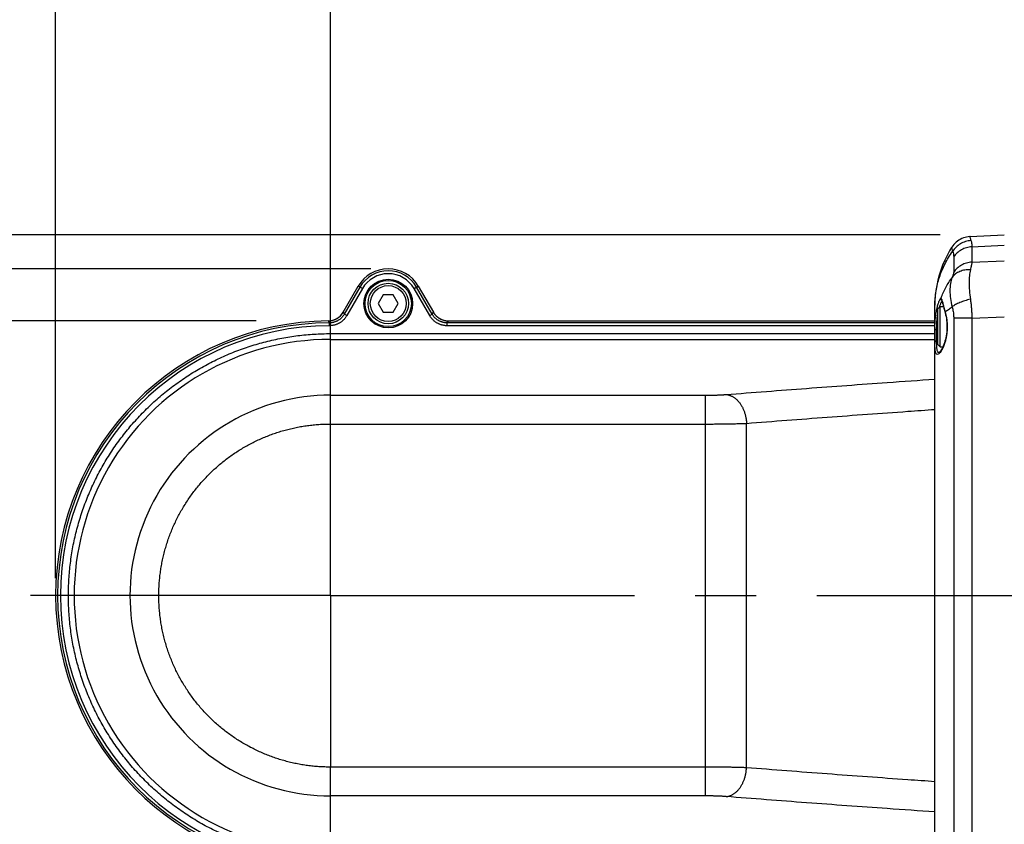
# Model space of a CAD drawing. Extents: x 0 to 2548, y 0 to 1800.
# Tile 24 of 41: x 676 to 846, y 1440 to 1580. Entities that reach past the tile are written whole.
import ezdxf

# ---------------------------------------------------------------- set-up
doc = ezdxf.new("R2010")
doc.units = 0
doc.header["$LTSCALE"] = 140.166667
doc.linetypes.add('CENTER', pattern=[0.6, 0.375, -0.075, 0.075, -0.075])
doc.layers.get('0').update_dxf_attribs({"linetype": 'CONTINUOUS'})
doc.layers.add('95_ALL_DIM', color=7, linetype='CONTINUOUS')
doc.layers.add('DEFAULT_1', color=7, linetype='CENTER')
doc.styles.get("Standard").update_dxf_attribs({"font": 'txt', "width": 0.8})
doc.dimstyles.new('DIMSTYLE_2', dxfattribs={"dimtxt": 12.121212, "dimasz": 4.545455, "dimexe": 0.18, "dimexo": 0.0625, "dimgap": 0.09, "dimtad": 1, "dimdec": 3, "dimtxsty": 'STANDARD', "dimblk": 'OPEN', "dimblk1": 'OPEN', "dimblk2": 'OPEN', "dimcen": 0.09, "dimazin": 3, "dimtp": 0.3, "dimtm": 0.3, "dimtfac": 1, "dimtdec": 3, "dimtofl": 0, "dimtmove": 0, "dimatfit": 3, "dimtolj": 1})
doc.dimstyles.new('DIMSTYLE_4', dxfattribs={"dimtxt": 12.121212, "dimasz": 4.545455, "dimexe": 0.18, "dimexo": 0.0625, "dimgap": 0.09, "dimtad": 1, "dimdec": 3, "dimtxsty": 'STANDARD', "dimblk": 'OPEN', "dimblk1": 'OPEN', "dimblk2": 'OPEN', "dimcen": 0.09, "dimazin": 3, "dimtp": 0.5, "dimtm": 0.5, "dimtfac": 1, "dimtdec": 3, "dimtofl": 0, "dimtmove": 0, "dimatfit": 3, "dimtolj": 1})
doc.dimstyles.new('DIMSTYLE_5', dxfattribs={"dimtxt": 12.121212, "dimasz": 4.545455, "dimexe": 0.18, "dimexo": 0.0625, "dimgap": 0.09, "dimtad": 1, "dimdec": 1, "dimtxsty": 'STANDARD', "dimblk": 'OPEN', "dimblk1": 'OPEN', "dimblk2": 'OPEN', "dimcen": 0.09, "dimazin": 3, "dimtp": 0.5, "dimtm": 0.5, "dimtfac": 1, "dimtdec": 1, "dimtofl": 0, "dimtmove": 0, "dimatfit": 3, "dimtolj": 1})

# ---------------------------------------------------------------- blocks, each defined once
blk = doc.blocks.new('_OPEN')
at = {"color": 0, "linetype": 'BYBLOCK'}
for p, q in [((0, 0), (-1, 0.233)), ((-1, -0.233), (0, 0)), ((-1, 0), (0, 0))]:
    blk.add_line(p, q, dxfattribs=at)
blk = doc.blocks.new('*D8')
at = {"layer": '95_ALL_DIM', "color": 2, "linetype": 'CONTINUOUS'}
for p, q in [((681.84, 1483.03), (681.84, 1697.8)), ((729.34, 1483.03), (729.34, 1697.8)), ((681.84, 1694.77), (666.68, 1694.77)), ((666.68, 1694.77), (705.59, 1694.77)), ((744.49, 1694.77), (705.59, 1694.77)), ((729.34, 1694.77), (744.49, 1694.77))]:
    blk.add_line(p, q, dxfattribs=at)
at = {"layer": '95_ALL_DIM', "color": 2, "linetype": 'CONTINUOUS', "xscale": 4.545455, "yscale": 4.545455, "zscale": 4.545455}
blk.add_blockref('_OPEN', (681.84, 1694.77), dxfattribs=at)
at = {"layer": '95_ALL_DIM', "color": 2, "linetype": 'CONTINUOUS', "xscale": 4.545455, "yscale": 4.545455, "zscale": 4.545455, "rotation": 180}
blk.add_blockref('_OPEN', (729.34, 1694.77), dxfattribs=at)
at = {"layer": '95_ALL_DIM', "color": 2, "linetype": 'CONTINUOUS', "width": 0.8}
blk.add_text('47.5', height=12.121, dxfattribs=at).set_placement((686.31, 1697.8))
blk = doc.blocks.new('*D29')
at = {"layer": '95_ALL_DIM', "color": 2, "linetype": 'CONTINUOUS'}
for p, q in [((834.75, 1542.38), (600.02, 1542.38)), ((603.05, 1542.38), (603.05, 1479.99)), ((603.05, 1417.61), (603.05, 1479.99)), ((834.75, 1417.61), (600.02, 1417.61))]:
    blk.add_line(p, q, dxfattribs=at)
at = {"layer": '95_ALL_DIM', "color": 2, "linetype": 'CONTINUOUS', "xscale": 4.545455, "yscale": 4.545455, "zscale": 4.545455}
for p, rotation in [((603.05, 1542.38), 90), ((603.05, 1417.61), 270)]:
    blk.add_blockref('_OPEN', p, dxfattribs=dict(at, rotation=rotation))
at = {"layer": '95_ALL_DIM', "color": 2, "linetype": 'CONTINUOUS', "width": 0.8}
blk.add_text('124.8', height=12.121, rotation=90, dxfattribs=at).set_placement((600.02, 1455.75))
blk = doc.blocks.new('*D30')
at = {"layer": '95_ALL_DIM', "color": 2, "linetype": 'CONTINUOUS'}
for p, q in [((736.31, 1536.49), (624.26, 1536.49)), ((627.29, 1536.49), (627.29, 1479.99)), ((627.29, 1423.49), (627.29, 1479.99)), ((736.31, 1423.49), (624.26, 1423.49))]:
    blk.add_line(p, q, dxfattribs=at)
at = {"layer": '95_ALL_DIM', "color": 2, "linetype": 'CONTINUOUS', "xscale": 4.545455, "yscale": 4.545455, "zscale": 4.545455}
for p, rotation in [((627.29, 1536.49), 90), ((627.29, 1423.49), 270)]:
    blk.add_blockref('_OPEN', p, dxfattribs=dict(at, rotation=rotation))
at = {"layer": '95_ALL_DIM', "color": 2, "linetype": 'CONTINUOUS', "width": 0.8}
blk.add_text('113', height=12.121, rotation=90, dxfattribs=at).set_placement((624.26, 1465.45))
blk = doc.blocks.new('*D31')
at = {"layer": '95_ALL_DIM', "color": 2, "linetype": 'CONTINUOUS'}
for p, q in [((716.5, 1527.5), (648.5, 1527.5)), ((651.53, 1527.5), (651.53, 1480)), ((651.53, 1432.5), (651.53, 1480)), ((716.5, 1432.5), (648.5, 1432.5))]:
    blk.add_line(p, q, dxfattribs=at)
at = {"layer": '95_ALL_DIM', "color": 2, "linetype": 'CONTINUOUS', "xscale": 4.545455, "yscale": 4.545455, "zscale": 4.545455}
for p, rotation in [((651.53, 1527.5), 89.999836), ((651.53, 1432.5), 269.999836)]:
    blk.add_blockref('_OPEN', p, dxfattribs=dict(at, rotation=rotation))
at = {"layer": '95_ALL_DIM', "color": 2, "linetype": 'CONTINUOUS', "width": 0.8}
blk.add_text('95', height=12.121, rotation=90, dxfattribs=at).set_placement((648.5, 1470.3))
blk = doc.blocks.new('*D57')
at = {"layer": '95_ALL_DIM', "color": 2, "linetype": 'CONTINUOUS'}
for p, q in [((729.34, 1504.07), (729.34, 1697.8)), ((904.34, 1536.59), (904.34, 1697.8)), ((729.34, 1694.77), (816.84, 1694.77)), ((904.34, 1694.77), (816.84, 1694.77))]:
    blk.add_line(p, q, dxfattribs=at)
at = {"layer": '95_ALL_DIM', "color": 2, "linetype": 'CONTINUOUS', "xscale": 4.545455, "yscale": 4.545455, "zscale": 4.545455, "rotation": 180}
blk.add_blockref('_OPEN', (729.34, 1694.77), dxfattribs=at)
at = {"layer": '95_ALL_DIM', "color": 2, "linetype": 'CONTINUOUS', "xscale": 4.545455, "yscale": 4.545455, "zscale": 4.545455}
blk.add_blockref('_OPEN', (904.34, 1694.77), dxfattribs=at)
at = {"layer": '95_ALL_DIM', "color": 2, "linetype": 'CONTINUOUS', "width": 0.8}
blk.add_text('175', height=12.121, dxfattribs=at).set_placement((798.89, 1697.8))

msp = doc.modelspace()

# ---------------------------------------------------------------- linework, layer by layer
at = {"color": 7, "linetype": 'CONTINUOUS'}
for p, q in [((839.9438, 1542.07), (845.832, 1542.3843)), ((839.9272, 1542.0691), (839.8932, 1542.0671)), ((839.9293, 1542.0692), (839.9281, 1542.0692)), ((840.227, 1540.2961), (845.8358, 1540.5955)), ((840.227, 1540.2961), (840.227, 1537.6565)), ((837.0865, 1538.5415), (837.0865, 1535.902)), ((840.227, 1537.6565), (845.8358, 1537.886)), ((731.5398, 1528.9914), (734.1397, 1533.495)), ((734.4362, 1533.324), (731.738, 1528.6505)), ((734.8686, 1533.0743), (732.1704, 1528.4009)), ((734.8686, 1533.0743), (734.14, 1533.495)), ((738.4761, 1531.9845), (737.6161, 1530.495)), ((740.1961, 1531.9845), (738.4761, 1531.9845)), ((741.0561, 1530.495), (740.1961, 1531.9845)), ((743.8037, 1533.0743), (744.5321, 1533.4948)), ((746.5017, 1528.4012), (743.8037, 1533.0743)), ((746.9341, 1528.6509), (744.2361, 1533.3239)), ((744.5323, 1533.4949), (747.1315, 1528.9929)), ((737.6161, 1530.495), (738.4761, 1529.0054)), ((740.1961, 1529.0054), (741.0561, 1530.495)), ((833.8358, 1530.2212), (833.8358, 1530.2251)), ((833.8358, 1429.7631), (833.8358, 1530.2212)), ((835.116, 1530.6805), (835.1519, 1530.5546)), ((835.1519, 1530.5546), (835.1912, 1530.4129)), ((835.1912, 1530.4129), (835.2571, 1530.1714)), ((732.1704, 1528.4009), (731.738, 1528.6505)), ((738.4761, 1529.0054), (740.1961, 1529.0054)), ((746.5017, 1528.4012), (746.9341, 1528.6509)), ((746.9341, 1528.6509), (747.1314, 1528.9927)), ((834.3358, 1529.595), (834.7358, 1529.995)), ((834.3358, 1523.395), (834.3358, 1529.595)), ((834.7358, 1522.995), (834.7358, 1529.995)), ((834.7358, 1529.995), (835.3049, 1529.995)), ((835.2571, 1530.1714), (835.3867, 1529.6942)), ((835.3867, 1529.6942), (835.4768, 1529.3657)), ((835.4768, 1529.3657), (835.5923, 1528.9514)), ((835.5923, 1528.9514), (835.6174, 1528.8603)), ((729.1569, 1526.6533), (729.155, 1527.1526)), ((749.5286, 1527.1529), (749.7261, 1527.4949)), ((749.5286, 1526.6536), (749.5286, 1527.1529)), ((833.8358, 1527.1527), (749.5286, 1527.1529)), ((749.7261, 1527.4949), (833.8358, 1527.4947)), ((837.0865, 1527.9684), (837.0865, 1432.0215)), ((840.227, 1527.9684), (837.0865, 1527.9684)), ((840.227, 1527.9684), (845.8358, 1528.1979)), ((840.227, 1527.9684), (840.227, 1432.0215)), ((729.3361, 1509.6584), (729.3361, 1525.2905)), ((833.8358, 1526.6534), (749.5286, 1526.6536)), ((834.1358, 1524.0537), (834.1358, 1526.0359)), ((729.3361, 1524.2908), (833.8358, 1524.2905)), ((834.3358, 1523.395), (834.7358, 1522.995)), ((834.555, 1521.995), (834.5529, 1521.995)), ((834.7358, 1522.995), (835.2163, 1522.995)), ((729.3361, 1514.6429), (794.194, 1514.6427)), ((794.1938, 1445.3469), (794.194, 1514.6427)), ((729.3361, 1509.6584), (794.1939, 1509.6582)), ((801.2648, 1450.2158), (801.265, 1509.7738)), ((729.3359, 1434.6995), (729.3359, 1450.3316)), ((794.1938, 1450.3314), (729.3359, 1450.3316)), ((794.1938, 1445.3469), (729.3359, 1445.3471))]:
    msp.add_line(p, q, dxfattribs=at)
for points in [[(839.8932, 1542.0671), (839.6073, 1542.0392), (839.3226, 1541.9907), (839.0402, 1541.9215), (838.762, 1541.8315), (838.4907, 1541.7214), (838.2279, 1541.5918), (837.9747, 1541.4432), (837.7334, 1541.2768), (837.5051, 1541.0935), (837.2909, 1540.8943), (837.0928, 1540.6814), (836.9116, 1540.4562), (836.7478, 1540.22), (836.7283, 1540.1892)], [(836.7284, 1540.1893), (836.3684, 1539.5934), (835.9282, 1538.7897), (835.528, 1537.967), (835.1684, 1537.1266), (834.8501, 1536.2701), (834.5742, 1535.4001), (834.3411, 1534.5179), (834.1515, 1533.6256), (834.0064, 1532.7279), (833.9058, 1531.8264), (833.8493, 1530.9203), (833.8358, 1530.2251)], [(834.8736, 1531.3863), (834.8751, 1531.3865), (834.8766, 1531.3867), (834.8782, 1531.3868), (834.8797, 1531.3868), (834.8812, 1531.3867), (834.8827, 1531.3866)], [(834.9812, 1531.0776), (834.9785, 1531.0812), (834.9784, 1531.0813), (834.9826, 1531.0738), (834.9889, 1531.0611), (834.9967, 1531.0435), (835.0063, 1531.0204), (835.0169, 1530.9928), (835.0284, 1530.961), (835.041, 1530.9246), (835.0544, 1530.884), (835.0685, 1530.8393), (835.0836, 1530.7904), (835.0994, 1530.7374), (835.116, 1530.6805)], [(835.6174, 1528.8603), (835.6941, 1528.5531), (835.7612, 1528.2361), (835.8175, 1527.9125), (835.8625, 1527.5838), (835.8959, 1527.2496), (835.9173, 1526.9121), (835.9264, 1526.5737), (835.9231, 1526.2341), (835.9073, 1525.8956), (835.8795, 1525.5605), (835.8397, 1525.2286), (835.7884, 1524.9017), (835.7264, 1524.5824), (835.6543, 1524.2714), (835.5726, 1523.9694), (835.4827, 1523.6801), (835.3869, 1523.4076), (835.2863, 1523.1532), (835.1827, 1522.9189), (835.079, 1522.7088), (834.9768, 1522.5237), (834.8776, 1522.364), (834.785, 1522.2332), (834.7377, 1522.1734)], [(834.7377, 1522.1734), (834.6996, 1522.1293), (834.6244, 1522.0536), (834.5704, 1522.0111), (834.5454, 1521.9964), (834.5489, 1521.995), (834.5548, 1521.995)]]:
    msp.add_lwpolyline(points, dxfattribs=at)
for radius in [4.2096, 4, 3.5, 3.1]:
    msp.add_circle((739.3361, 1530.495), radius, dxfattribs=at)
for centre, radius, start, end in [((739.3358, 1530.495), 6, 29.999836, 150), ((739.3361, 1530.495), 5.658, 29.999836, 149.999836), ((739.3361, 1530.495), 5.1587, 29.999836, 149.999836), ((728.9427, 1530.4934), 3, 270.446104, 330), ((749.7281, 1530.495), 3, 210.048486, 270), ((729.336, 1479.995), 47.5, 90.443271, 269.556401), ((729.336, 1479.995), 47.158, 90.219957, 269.779715), ((729.336, 1479.995), 46.6587, 90.219952, 269.77972), ((729.336, 1479.995), 44.2958, 89.999829, 269.999843), ((729.336, 1479.995), 34.6479, 89.999829, 269.999843)]:
    msp.add_arc(centre, radius, start, end, dxfattribs=at)
for points, knots in [([(840.0654, 1541.3828), (839.7467, 1541.3632), (839.1113, 1541.2474), (838.2278, 1540.8553), (837.4615, 1540.2675), (837.0569, 1539.7654), (836.8881, 1539.4953)], [0, 0, 0, 0, 0.2501535, 0.50043711, 0.75048928, 1, 1, 1, 1]), ([(839.9267, 1542.0575), (839.9174, 1542.0587), (839.8527, 1542.0549), (839.9577, 1541.685), (840.0098, 1541.5294), (840.0654, 1541.3828)], [0, 0, 0, 0, 0.04505715, 0.35597073, 1, 1, 1, 1]), ([(840.0654, 1541.3828), (840.1233, 1541.2298), (840.2062, 1540.8682), (840.2264, 1540.5001), (840.227, 1540.2961)], [0, 0, 0, 0, 0.44513663, 1, 1, 1, 1]), ([(833.8358, 1530.2212), (833.8361, 1531.0394), (833.9684, 1532.6846), (834.5615, 1535.0947), (835.5293, 1537.3956), (836.4028, 1538.8186), (836.8882, 1539.4953)], [0, 0, 0, 0, 0.24760709, 0.49691136, 0.74798723, 1, 1, 1, 1]), ([(836.7278, 1540.1912), (836.6892, 1540.1753), (836.785, 1539.8044), (836.8346, 1539.6495), (836.8883, 1539.4954)], [0, 0, 0, 0, 0.3143304, 1, 1, 1, 1]), ([(836.8882, 1539.4953), (836.961, 1539.3736), (837.0652, 1539.0556), (837.0865, 1538.7272), (837.0865, 1538.5415)], [0, 0, 0, 0, 0.43319883, 1, 1, 1, 1]), ([(840.227, 1540.2961), (839.915, 1540.2802), (839.2934, 1540.1771), (838.4243, 1539.8161), (837.665, 1539.2687), (837.258, 1538.7965), (837.0865, 1538.5415)], [0, 0, 0, 0, 0.25189592, 0.50285029, 0.75229957, 1, 1, 1, 1]), ([(840.227, 1537.6565), (839.915, 1537.6407), (839.2934, 1537.5375), (838.4243, 1537.1765), (837.665, 1536.6292), (837.258, 1536.1569), (837.0865, 1535.902)], [0, 0, 0, 0, 0.25189603, 0.50285043, 0.75229966, 1, 1, 1, 1]), ([(840.227, 1537.6565), (840.2236, 1537.6049), (840.2108, 1537.485), (840.1787, 1537.2787), (840.1283, 1537.0163), (840.0572, 1536.6905), (840.0007, 1536.4519), (839.969, 1536.3208)], [0, 0, 0, 0, 0.11407756, 0.26543637, 0.45978336, 0.70276967, 1, 1, 1, 1]), ([(839.969, 1536.3208), (839.6528, 1536.3405), (839.0278, 1536.3153), (838.1437, 1536.0751), (837.3807, 1535.6451), (836.9781, 1535.2381), (836.8163, 1535.0155)], [0, 0, 0, 0, 0.26774222, 0.52396228, 0.7674246, 1, 1, 1, 1]), ([(837.0865, 1535.902), (837.0865, 1535.8702), (837.0784, 1535.794), (837.0489, 1535.6611), (836.9964, 1535.4874), (836.9175, 1535.2677), (836.8533, 1535.1062), (836.8168, 1535.017)], [0, 0, 0, 0, 0.10266066, 0.2463272, 0.43906091, 0.68848209, 1, 1, 1, 1]), ([(839.969, 1536.3208), (839.8879, 1535.986), (839.7768, 1535.244), (839.7302, 1534.0396), (839.7905, 1532.6773), (839.8981, 1531.7232), (839.969, 1531.2253)], [0, 0, 0, 0, 0.20179764, 0.43789252, 0.705361, 1, 1, 1, 1]), ([(834.8735, 1531.3863), (835.1189, 1532.0271), (835.6942, 1533.2808), (836.4196, 1534.4538), (836.8168, 1535.017)], [0, 0, 0, 0, 0.49891427, 1, 1, 1, 1]), ([(836.8169, 1535.0171), (836.6817, 1534.6763), (836.4862, 1533.9193), (836.4022, 1532.6898), (836.5064, 1531.3325), (836.6938, 1530.3994), (836.8168, 1529.9183)], [0, 0, 0, 0, 0.2126715, 0.44937434, 0.71203259, 1, 1, 1, 1]), ([(833.8358, 1526.0053), (833.8359, 1526.3395), (833.8507, 1527.001), (833.9225, 1527.9698), (834.0426, 1528.8782), (834.2018, 1529.6911), (834.3839, 1530.3645), (834.5638, 1530.888), (834.7195, 1531.1957), (834.8194, 1531.3707), (834.8735, 1531.3863)], [0, 0, 0, 0, 0.18064809, 0.35750233, 0.52481243, 0.67586375, 0.80420428, 0.90368407, 0.96955062, 1, 1, 1, 1]), ([(834.636, 1529.9106), (834.6559, 1529.9756), (834.7289, 1530.2035), (834.8429, 1530.5113), (834.9548, 1530.7274), (834.9971, 1530.8016)], [0, 0, 0, 0, 0.21076179, 0.74023393, 1, 1, 1, 1]), ([(834.8736, 1531.3863), (834.8594, 1531.342), (834.8518, 1531.2449), (834.9035, 1531.1206), (834.9656, 1531.0618), (834.9967, 1531.0416)], [0, 0, 0, 0, 0.35861491, 0.71734189, 1, 1, 1, 1]), ([(834.8827, 1531.3866), (834.9076, 1531.3841), (834.9639, 1531.3083), (835.0235, 1531.146), (835.0838, 1530.9497), (835.1238, 1530.8087), (835.136, 1530.7652)], [0, 0, 0, 0, 0.11011306, 0.35689993, 0.80094545, 1, 1, 1, 1]), ([(834.9971, 1530.8016), (835.0121, 1530.8279), (835.0298, 1530.858), (835.0486, 1530.8889), (835.0508, 1530.8925)], [0, 0, 0, 0, 0.88478244, 1, 1, 1, 1]), ([(835.136, 1530.7652), (835.1656, 1530.659), (835.2492, 1530.3448), (835.4042, 1529.7654), (835.5339, 1529.2946), (835.6076, 1529.0326)], [0, 0, 0, 0, 0.18379926, 0.54548789, 1, 1, 1, 1]), ([(839.969, 1531.2253), (839.6494, 1531.1552), (839.0319, 1530.9935), (838.1685, 1530.6877), (837.4268, 1530.3395), (836.9959, 1530.0651), (836.8162, 1529.9201)], [0, 0, 0, 0, 0.28566413, 0.55652572, 0.79843447, 1, 1, 1, 1]), ([(839.969, 1531.2253), (840.0016, 1530.9957), (840.0602, 1530.5411), (840.1293, 1529.867), (840.1796, 1529.2123), (840.2122, 1528.5816), (840.2238, 1528.1696), (840.227, 1527.9684)], [0, 0, 0, 0, 0.21285619, 0.42051976, 0.62177024, 0.81537681, 1, 1, 1, 1]), ([(729.0202, 1527.4944), (729.0607, 1527.4954), (729.1587, 1527.4999), (729.3139, 1527.5145), (729.485, 1527.5408), (729.6543, 1527.5768), (729.8213, 1527.6226), (729.9852, 1527.6779), (730.1457, 1527.7426), (730.3022, 1527.8164), (730.4542, 1527.8992), (730.6011, 1527.9905), (730.7425, 1528.0902), (730.878, 1528.198), (731.007, 1528.3133), (731.1291, 1528.4359), (731.244, 1528.5654), (731.3512, 1528.7013), (731.4504, 1528.8432), (731.511, 1528.9415), (731.5398, 1528.9914)], [0, 0, 0, 0, 0.03962339, 0.0961495, 0.15264155, 0.20915407, 0.26562796, 0.32212996, 0.37859752, 0.43508579, 0.49156041, 0.54803464, 0.60452304, 0.66099059, 0.71749203, 0.77396644, 0.83047644, 0.88696813, 0.9434928, 1, 1, 1, 1]), ([(731.738, 1528.6505), (731.7091, 1528.6005), (731.6484, 1528.502), (731.5489, 1528.3597), (731.4412, 1528.2232), (731.3257, 1528.0932), (731.203, 1527.9701), (731.0733, 1527.8544), (730.9372, 1527.7465), (730.7951, 1527.6466), (730.6474, 1527.5551), (730.4946, 1527.4723), (730.3373, 1527.3986), (730.176, 1527.3341), (730.0112, 1527.279), (729.8434, 1527.2336), (729.6732, 1527.1979), (729.5013, 1527.1723), (729.3283, 1527.1566), (729.2127, 1527.1528), (729.1549, 1527.1526)], [0, 0, 0, 0, 0.0554231, 0.11098216, 0.16660483, 0.22222233, 0.27778923, 0.33333491, 0.38889285, 0.44445391, 0.50000553, 0.55555729, 0.61111839, 0.66667585, 0.7222214, 0.77778946, 0.83340796, 0.88902899, 0.94458349, 1, 1, 1, 1]), ([(731.5398, 1528.9914), (731.5619, 1528.9536), (731.6059, 1528.878), (731.6719, 1528.7643), (731.716, 1528.6885), (731.738, 1528.6505)], [0, 0, 0, 0, 0.33281015, 0.66614515, 1, 1, 1, 1]), ([(749.5286, 1527.1529), (749.4706, 1527.1529), (749.3546, 1527.1562), (749.1809, 1527.1713), (749.0082, 1527.1966), (748.8373, 1527.2318), (748.6688, 1527.2769), (748.5033, 1527.3317), (748.3412, 1527.3961), (748.1831, 1527.4698), (748.0296, 1527.5525), (747.8812, 1527.6441), (747.7384, 1527.7441), (747.6016, 1527.8523), (747.4714, 1527.9682), (747.3481, 1528.0916), (747.2321, 1528.222), (747.1239, 1528.359), (747.024, 1528.5018), (746.963, 1528.6007), (746.9341, 1528.6509)], [0, 0, 0, 0, 0.05541511, 0.11096992, 0.16659155, 0.22221062, 0.27777887, 0.33332446, 0.38888204, 0.44444327, 0.49999509, 0.55554677, 0.61110797, 0.66666599, 0.7222117, 0.77777891, 0.8333971, 0.88902018, 0.94457913, 1, 1, 1, 1]), ([(747.1315, 1528.9929), (747.1606, 1528.9425), (747.2113, 1528.8604), (747.2658, 1528.7809), (747.2881, 1528.7497)], [0, 0, 0, 0, 0.6027822, 1, 1, 1, 1]), ([(747.2881, 1528.7497), (747.2996, 1528.7336), (747.3455, 1528.6706), (747.4299, 1528.5639), (747.5458, 1528.4336), (747.6691, 1528.3103), (747.7993, 1528.1944), (747.9361, 1528.0863), (748.0789, 1527.9863), (748.2272, 1527.8948), (748.3806, 1527.812), (748.5386, 1527.7384), (748.7006, 1527.674), (748.8661, 1527.6192), (749.0345, 1527.574), (749.2053, 1527.5388), (749.3779, 1527.5135), (749.5517, 1527.4983), (749.6679, 1527.4949), (749.7261, 1527.4949)], [0, 0, 0, 0, 0.0208707, 0.08208246, 0.14328484, 0.20447921, 0.26566703, 0.32684986, 0.38802933, 0.44920711, 0.51038489, 0.57156436, 0.6327472, 0.69393502, 0.75512939, 0.81633178, 0.87754354, 0.93876591, 1, 1, 1, 1]), ([(834.1358, 1526.0359), (834.1359, 1526.3457), (834.1505, 1526.9575), (834.2185, 1527.8168), (834.2936, 1528.3635), (834.335, 1528.61)], [0, 0, 0, 0, 0.35952578, 0.71005542, 1, 1, 1, 1]), ([(835.6766, 1528.7767), (835.7191, 1528.6088), (835.8114, 1528.1934), (835.9111, 1527.5325), (835.9626, 1526.8045), (835.9588, 1526.0985), (835.9044, 1525.4121), (835.8011, 1524.7362), (835.6464, 1524.0617), (835.4353, 1523.3917), (835.1992, 1522.8211), (835.0182, 1522.4832), (834.9434, 1522.3584)], [0, 0, 0, 0, 0.07862497, 0.19297457, 0.30313373, 0.40961415, 0.51316642, 0.61548743, 0.71970609, 0.82705009, 0.93392573, 1, 1, 1, 1]), ([(835.6077, 1529.0326), (835.5939, 1529.0097), (835.5849, 1528.9788), (835.5921, 1528.9523), (835.5923, 1528.9514)], [0, 0, 0, 0, 0.96590623, 1, 1, 1, 1]), ([(835.6077, 1529.0326), (835.791, 1529.191), (836.1833, 1529.5021), (836.5989, 1529.7806), (836.8166, 1529.9183)], [0, 0, 0, 0, 0.48471397, 1, 1, 1, 1]), ([(836.8166, 1529.9183), (836.8545, 1529.7822), (836.9217, 1529.5118), (836.9984, 1529.1082), (837.0507, 1528.7152), (837.0802, 1528.3366), (837.0865, 1528.0891), (837.0865, 1527.9684)], [0, 0, 0, 0, 0.21462347, 0.42312953, 0.62400923, 0.81660459, 1, 1, 1, 1]), ([(728.9685, 1527.4936), (728.9892, 1527.4558), (729.0307, 1527.3801), (729.0928, 1527.2664), (729.1342, 1527.1906), (729.1549, 1527.1526)], [0, 0, 0, 0, 0.33283159, 0.66616627, 1, 1, 1, 1]), ([(732.1704, 1528.4009), (732.1367, 1528.3426), (732.0659, 1528.2277), (731.9498, 1528.0617), (731.8241, 1527.9024), (731.6893, 1527.7508), (731.5461, 1527.6073), (731.3949, 1527.4723), (731.2361, 1527.3464), (731.0702, 1527.2298), (730.8979, 1527.1231), (730.7197, 1527.0266), (730.5361, 1526.9405), (730.3479, 1526.8652), (730.1557, 1526.801), (729.96, 1526.7479), (729.7614, 1526.7063), (729.5608, 1526.6763), (729.3591, 1526.658), (729.2242, 1526.6536), (729.1569, 1526.6533)], [0, 0, 0, 0, 0.05541437, 0.11097081, 0.16659209, 0.22220954, 0.27777747, 0.33332508, 0.38888564, 0.4444498, 0.50000476, 0.5555599, 0.61112418, 0.66668434, 0.72223191, 0.77780109, 0.83341962, 0.88903936, 0.94459127, 1, 1, 1, 1]), ([(749.5286, 1526.6536), (749.461, 1526.6536), (749.3256, 1526.6575), (749.123, 1526.6752), (748.9216, 1526.7047), (748.7222, 1526.7458), (748.5256, 1526.7985), (748.3325, 1526.8624), (748.1434, 1526.9375), (747.959, 1527.0235), (747.78, 1527.1201), (747.6068, 1527.2269), (747.4402, 1527.3436), (747.2806, 1527.4698), (747.1286, 1527.605), (746.9847, 1527.7489), (746.8494, 1527.9011), (746.7231, 1528.0608), (746.6066, 1528.2274), (746.5355, 1528.3427), (746.5017, 1528.4012)], [0, 0, 0, 0, 0.0554073, 0.11095937, 0.16657972, 0.22219879, 0.27776817, 0.33331579, 0.38887609, 0.44444052, 0.49999574, 0.5555508, 0.61111512, 0.66667578, 0.72222345, 0.77779171, 0.83340983, 0.88903156, 0.94458769, 1, 1, 1, 1]), ([(729.3359, 1434.6995), (728.8668, 1434.6995), (727.9282, 1434.7141), (726.5214, 1434.7797), (725.1165, 1434.8891), (723.7155, 1435.0422), (722.3201, 1435.2388), (720.9315, 1435.4786), (719.5512, 1435.7615), (718.1802, 1436.0872), (716.82, 1436.4554), (715.472, 1436.8657), (714.1373, 1437.3178), (712.8174, 1437.8111), (711.5135, 1438.3453), (710.2267, 1438.9197), (708.9585, 1439.5339), (707.71, 1440.1872), (706.4824, 1440.879), (705.2769, 1441.6087), (704.0947, 1442.3756), (702.937, 1443.1788), (701.8047, 1444.0176), (700.6991, 1444.8912), (699.6212, 1445.7989), (698.5721, 1446.7395), (697.5527, 1447.7124), (696.5641, 1448.7165), (695.6071, 1449.7509), (694.6828, 1450.8145), (693.7921, 1451.9063), (692.9357, 1453.0254), (692.1145, 1454.1705), (691.3294, 1455.3406), (690.581, 1456.5345), (689.8701, 1457.7512), (689.1974, 1458.9894), (688.5635, 1460.2479), (687.9691, 1461.5255), (687.4147, 1462.8209), (686.9009, 1464.133), (686.4281, 1465.4605), (685.9968, 1466.802), (685.6074, 1468.1562), (685.2604, 1469.5219), (684.956, 1470.8978), (684.6945, 1472.2824), (684.4763, 1473.6745), (684.3014, 1475.0728), (684.1701, 1476.4757), (684.0825, 1477.8821), (684.0387, 1479.2906), (684.0387, 1480.6997), (684.0825, 1482.1081), (684.1701, 1483.5145), (684.3014, 1484.9175), (684.4763, 1486.3157), (684.6946, 1487.7078), (684.9561, 1489.0925), (685.2605, 1490.4683), (685.6075, 1491.834), (685.9969, 1493.1883), (686.4281, 1494.5298), (686.9009, 1495.8572), (687.4148, 1497.1693), (687.9692, 1498.4648), (688.5636, 1499.7424), (689.1975, 1501.0008), (689.8702, 1502.239), (690.5811, 1503.4557), (691.3295, 1504.6496), (692.1147, 1505.8197), (692.9358, 1506.9648), (693.7922, 1508.0839), (694.683, 1509.1757), (695.6073, 1510.2393), (696.5642, 1511.2737), (697.5529, 1512.2778), (698.5723, 1513.2506), (699.6214, 1514.1913), (700.6993, 1515.0989), (701.8049, 1515.9725), (702.9372, 1516.8114), (704.095, 1517.6146), (705.2772, 1518.3814), (706.4826, 1519.1111), (707.7102, 1519.8029), (708.9588, 1520.4562), (710.227, 1521.0704), (711.5137, 1521.6448), (712.8177, 1522.179), (714.1376, 1522.6723), (715.4722, 1523.1243), (716.8203, 1523.5346), (718.1805, 1523.9028), (719.5514, 1524.2285), (720.9318, 1524.5114), (722.3203, 1524.7513), (723.7158, 1524.9478), (725.1168, 1525.1009), (726.5216, 1525.2103), (727.9285, 1525.2759), (728.8671, 1525.2905), (729.3361, 1525.2905)], [0, 0, 0, 0, 0.00988893, 0.01978646, 0.02968894, 0.03959277, 0.04949472, 0.05939498, 0.06929562, 0.07919714, 0.08909868, 0.09899986, 0.10890098, 0.11880222, 0.12870351, 0.13860475, 0.14850598, 0.15840721, 0.16830846, 0.1782097, 0.18811094, 0.19801218, 0.20791342, 0.21781466, 0.2277159, 0.23761714, 0.24751838, 0.25741962, 0.26732086, 0.2772221, 0.28712334, 0.29702458, 0.30692582, 0.31682706, 0.3267283, 0.33662954, 0.34653078, 0.35643202, 0.36633326, 0.3762345, 0.38613574, 0.39603698, 0.40593822, 0.41583946, 0.4257407, 0.43564194, 0.44554318, 0.45544442, 0.46534566, 0.4752469, 0.48514814, 0.49504938, 0.50495062, 0.51485186, 0.5247531, 0.53465434, 0.54455558, 0.55445682, 0.56435806, 0.5742593, 0.58416054, 0.59406178, 0.60396302, 0.61386426, 0.6237655, 0.63366674, 0.64356798, 0.65346922, 0.66337046, 0.6732717, 0.68317294, 0.69307418, 0.70297542, 0.71287666, 0.7227779, 0.73267914, 0.74258038, 0.75248161, 0.76238286, 0.77228409, 0.78218533, 0.79208657, 0.80198782, 0.81188905, 0.82179029, 0.83169153, 0.84159278, 0.85149401, 0.86139524, 0.87129649, 0.88119777, 0.89109901, 0.90100013, 0.91090132, 0.92080285, 0.93070437, 0.94060501, 0.95050527, 0.96040723, 0.97031105, 0.98021353, 0.99011107, 1, 1, 1, 1]), ([(729.3361, 1525.2905), (750.8016, 1525.2904), (785.6349, 1525.2903), (820.4681, 1525.2902), (833.8358, 1525.2902)], [0, 0, 0, 0, 0.61623606, 1, 1, 1, 1]), ([(833.8358, 1526.0053), (833.8358, 1526.0197), (833.9127, 1526.0203), (833.9912, 1526.0366), (834.0858, 1526.0359), (834.1358, 1526.0359)], [0, 0, 0, 0, 0.14175168, 0.50551893, 1, 1, 1, 1]), ([(833.8358, 1523.891), (833.8358, 1523.9212), (833.8784, 1523.9903), (833.9929, 1524.0407), (834.0853, 1524.0537), (834.1358, 1524.0537)], [0, 0, 0, 0, 0.24714902, 0.58730702, 1, 1, 1, 1]), ([(834.2593, 1521.695), (834.2103, 1521.695), (834.1036, 1521.741), (834.0114, 1521.8951), (833.9475, 1522.0899), (833.9041, 1522.3213), (833.875, 1522.5745), (833.8565, 1522.8392), (833.8453, 1523.107), (833.8392, 1523.3727), (833.8363, 1523.6337), (833.8358, 1523.8059), (833.8358, 1523.891)], [0, 0, 0, 0, 0.06282716, 0.1351288, 0.22367409, 0.32556915, 0.43594482, 0.55034611, 0.6655051, 0.77935841, 0.89090144, 1, 1, 1, 1]), ([(834.5529, 1521.995), (834.5048, 1521.995), (834.4012, 1522.0368), (834.3088, 1522.1819), (834.2459, 1522.3652), (834.2031, 1522.5822), (834.1744, 1522.8197), (834.1562, 1523.0678), (834.1452, 1523.3188), (834.1391, 1523.5679), (834.1363, 1523.8125), (834.1358, 1523.9739), (834.1358, 1524.0537)], [0, 0, 0, 0, 0.06540801, 0.13861682, 0.227229, 0.32880837, 0.43870004, 0.55256009, 0.6671599, 0.78045337, 0.8914439, 1, 1, 1, 1]), ([(834.6257, 1521.9171), (834.5938, 1521.8834), (834.4879, 1521.7822), (834.3566, 1521.6951), (834.2593, 1521.695)], [0, 0, 0, 0, 0.32085114, 1, 1, 1, 1]), ([(797.7295, 1514.7584), (802.373, 1515.1242), (811.6614, 1515.8373), (823.6976, 1516.713), (831.0899, 1517.2271), (833.8358, 1517.4148)], [0, 0, 0, 0, 0.38596869, 0.77193239, 1, 1, 1, 1]), ([(794.194, 1514.6427), (794.2666, 1514.6427), (794.4119, 1514.6429), (794.6294, 1514.6441), (794.8461, 1514.6459), (795.0615, 1514.6486), (795.2753, 1514.6519), (795.487, 1514.656), (795.6963, 1514.6608), (795.9027, 1514.6664), (796.1059, 1514.6726), (796.3055, 1514.6796), (796.501, 1514.6872), (796.6922, 1514.6954), (796.8786, 1514.7044), (797.0599, 1514.7139), (797.2357, 1514.7241), (797.4058, 1514.7348), (797.5697, 1514.7462), (797.677, 1514.7542), (797.7295, 1514.7584)], [0, 0, 0, 0, 0.06162808, 0.12314066, 0.18442103, 0.24535335, 0.30582262, 0.36571476, 0.42491677, 0.48331692, 0.54080502, 0.59727262, 0.65261322, 0.70672248, 0.7594984, 0.8108416, 0.86065545, 0.90884635, 0.95532371, 1, 1, 1, 1]), ([(797.7295, 1514.7584), (797.7936, 1514.7534), (797.9219, 1514.7384), (798.1132, 1514.7014), (798.3034, 1514.6501), (798.4918, 1514.5844), (798.678, 1514.5046), (798.8613, 1514.4109), (799.0413, 1514.3037), (799.2175, 1514.1832), (799.3892, 1514.0499), (799.5561, 1513.904), (799.7176, 1513.746), (799.8732, 1513.5765), (800.0226, 1513.3958), (800.1653, 1513.2046), (800.3008, 1513.0033), (800.4288, 1512.7926), (800.5489, 1512.573), (800.6607, 1512.3453), (800.764, 1512.1101), (800.8584, 1511.868), (800.9436, 1511.6199), (801.0195, 1511.3663), (801.0857, 1511.1081), (801.1421, 1510.846), (801.1885, 1510.5807), (801.2248, 1510.3131), (801.2509, 1510.0439), (801.2615, 1509.8639), (801.265, 1509.7738)], [0, 0, 0, 0, 0.02906936, 0.05838934, 0.08803426, 0.11807228, 0.14856445, 0.17956393, 0.21111553, 0.24325548, 0.27601134, 0.30940216, 0.34343871, 0.37812378, 0.41345266, 0.44941355, 0.48598804, 0.52315164, 0.56087426, 0.59912073, 0.63785128, 0.67702208, 0.71658565, 0.75649141, 0.7966861, 0.83711425, 0.87771864, 0.91844073, 0.95922113, 1, 1, 1, 1]), ([(801.265, 1509.7738), (805.9085, 1510.1391), (815.1969, 1510.8512), (826.0549, 1511.64), (832.2686, 1512.0747), (833.8358, 1512.1833)], [0, 0, 0, 0, 0.42784869, 0.85569228, 1, 1, 1, 1]), ([(729.3359, 1450.3316), (729.0055, 1450.3316), (728.3445, 1450.3426), (727.3542, 1450.3923), (726.3662, 1450.475), (725.3814, 1450.5908), (724.4011, 1450.7393), (723.4263, 1450.9206), (722.458, 1451.1343), (721.4975, 1451.3802), (720.5457, 1451.6581), (719.6038, 1451.9677), (718.6727, 1452.3085), (717.7535, 1452.6803), (716.8472, 1453.0826), (715.9549, 1453.5149), (715.0776, 1453.9768), (714.2161, 1454.4678), (713.3716, 1454.9873), (712.5449, 1455.5347), (711.7369, 1456.1094), (710.9486, 1456.7109), (710.1808, 1457.3383), (709.4344, 1457.991), (708.7103, 1458.6683), (708.0092, 1459.3694), (707.3319, 1460.0936), (706.6792, 1460.8399), (706.0518, 1461.6077), (705.4503, 1462.396), (704.8756, 1463.204), (704.3282, 1464.0307), (703.8087, 1464.8753), (703.3178, 1465.7367), (702.8558, 1466.6141), (702.4235, 1467.5064), (702.0212, 1468.4126), (701.6495, 1469.3318), (701.3086, 1470.2629), (700.9991, 1471.2049), (700.7212, 1472.1567), (700.4752, 1473.1172), (700.2615, 1474.0854), (700.0803, 1475.0603), (699.9317, 1476.0406), (699.816, 1477.0253), (699.7333, 1478.0134), (699.6836, 1479.0037), (699.667, 1479.9951), (699.6836, 1480.9865), (699.7333, 1481.9767), (699.816, 1482.9648), (699.9318, 1483.9496), (700.0803, 1484.9299), (700.2616, 1485.9047), (700.4753, 1486.8729), (700.7212, 1487.8335), (700.9991, 1488.7853), (701.3087, 1489.7272), (701.6495, 1490.6583), (702.0213, 1491.5775), (702.4236, 1492.4838), (702.8559, 1493.3761), (703.3178, 1494.2534), (703.8088, 1495.1149), (704.3283, 1495.9594), (704.8757, 1496.7861), (705.4504, 1497.5941), (706.0519, 1498.3824), (706.6793, 1499.1502), (707.332, 1499.8965), (708.0093, 1500.6207), (708.7104, 1501.3218), (709.4346, 1501.9991), (710.1809, 1502.6518), (710.9487, 1503.2792), (711.737, 1503.8806), (712.545, 1504.4554), (713.3717, 1505.0028), (714.2163, 1505.5223), (715.0777, 1506.0132), (715.9551, 1506.4751), (716.8474, 1506.9075), (717.7536, 1507.3098), (718.6728, 1507.6815), (719.6039, 1508.0224), (720.5459, 1508.3319), (721.4977, 1508.6098), (722.4582, 1508.8558), (723.4264, 1509.0695), (724.4013, 1509.2507), (725.3816, 1509.3992), (726.3663, 1509.515), (727.3544, 1509.5977), (728.3447, 1509.6474), (729.0056, 1509.6584), (729.3361, 1509.6584)], [0, 0, 0, 0, 0.01063821, 0.0212765, 0.03191481, 0.0425531, 0.0531914, 0.0638297, 0.074468, 0.0851063, 0.0957446, 0.1063829, 0.1170212, 0.1276595, 0.1382978, 0.1489361, 0.1595744, 0.1702127, 0.180851, 0.1914893, 0.2021276, 0.2127659, 0.2234042, 0.2340425, 0.2446808, 0.2553191, 0.2659574, 0.2765957, 0.287234, 0.2978723, 0.3085106, 0.3191489, 0.3297872, 0.3404255, 0.3510638, 0.3617021, 0.3723404, 0.3829787, 0.393617, 0.4042553, 0.4148936, 0.4255319, 0.4361702, 0.4468085, 0.4574468, 0.4680851, 0.4787234, 0.4893617, 0.5, 0.5106383, 0.5212766, 0.5319149, 0.5425532, 0.5531915, 0.5638298, 0.5744681, 0.5851064, 0.5957447, 0.606383, 0.6170213, 0.6276596, 0.6382979, 0.6489362, 0.6595745, 0.6702128, 0.6808511, 0.6914894, 0.7021277, 0.712766, 0.7234043, 0.7340426, 0.7446809, 0.7553192, 0.7659575, 0.7765958, 0.7872341, 0.7978724, 0.8085107, 0.819149, 0.8297873, 0.8404256, 0.8510639, 0.8617022, 0.8723405, 0.8829788, 0.8936171, 0.9042554, 0.9148937, 0.925532, 0.9361703, 0.9468086, 0.9574469, 0.9680852, 0.9787235, 0.98936179, 1, 1, 1, 1]), ([(794.1939, 1509.6582), (794.3393, 1509.6582), (794.6298, 1509.6585), (795.0648, 1509.6596), (795.4981, 1509.6615), (795.929, 1509.6641), (796.3566, 1509.6675), (796.7801, 1509.6716), (797.1987, 1509.6764), (797.6115, 1509.6819), (798.0179, 1509.6881), (798.417, 1509.6951), (798.8081, 1509.7027), (799.1904, 1509.7109), (799.5632, 1509.7198), (799.9258, 1509.7294), (800.2774, 1509.7395), (800.6176, 1509.7503), (800.9455, 1509.7616), (801.1599, 1509.7696), (801.265, 1509.7738)], [0, 0, 0, 0, 0.06166378, 0.12321112, 0.18452497, 0.24548891, 0.3059873, 0.36590542, 0.42512962, 0.48354751, 0.54104823, 0.59752263, 0.65286348, 0.70696568, 0.75972648, 0.81104561, 0.8608256, 0.90897185, 0.9553928, 1, 1, 1, 1]), ([(801.2648, 1450.2158), (801.1598, 1450.2199), (800.9453, 1450.228), (800.6174, 1450.2393), (800.2773, 1450.2501), (799.9256, 1450.2602), (799.563, 1450.2697), (799.1902, 1450.2787), (798.8079, 1450.2869), (798.4168, 1450.2945), (798.0177, 1450.3015), (797.6113, 1450.3077), (797.1985, 1450.3132), (796.7799, 1450.318), (796.3564, 1450.3221), (795.9289, 1450.3255), (795.498, 1450.3281), (795.0646, 1450.33), (794.6296, 1450.3311), (794.3391, 1450.3314), (794.1938, 1450.3314)], [0, 0, 0, 0, 0.0446072, 0.09102815, 0.1391744, 0.18895439, 0.24027352, 0.29303432, 0.34713652, 0.40247737, 0.45895177, 0.51645249, 0.57487038, 0.63409458, 0.6940127, 0.75451109, 0.81547503, 0.87678888, 0.93833622, 1, 1, 1, 1]), ([(797.7293, 1445.2312), (797.7934, 1445.2362), (797.9217, 1445.2512), (798.113, 1445.2881), (798.3032, 1445.3395), (798.4916, 1445.4052), (798.6778, 1445.485), (798.8611, 1445.5787), (799.0411, 1445.6859), (799.2173, 1445.8064), (799.389, 1445.9397), (799.5559, 1446.0856), (799.7174, 1446.2435), (799.873, 1446.4131), (800.0224, 1446.5938), (800.1651, 1446.785), (800.3006, 1446.9863), (800.4286, 1447.197), (800.5487, 1447.4165), (800.6605, 1447.6443), (800.7638, 1447.8795), (800.8582, 1448.1215), (800.9434, 1448.3697), (801.0193, 1448.6233), (801.0855, 1448.8815), (801.1419, 1449.1436), (801.1883, 1449.4088), (801.2247, 1449.6765), (801.2507, 1449.9456), (801.2613, 1450.1257), (801.2648, 1450.2158)], [0, 0, 0, 0, 0.02906936, 0.05838934, 0.08803426, 0.11807228, 0.14856445, 0.17956393, 0.21111553, 0.24325548, 0.27601134, 0.30940216, 0.34343871, 0.37812378, 0.41345266, 0.44941355, 0.48598804, 0.52315164, 0.56087426, 0.59912073, 0.63785128, 0.67702208, 0.71658565, 0.75649141, 0.7966861, 0.83711425, 0.87771864, 0.91844073, 0.95922113, 1, 1, 1, 1]), ([(833.8358, 1447.8061), (832.2685, 1447.9147), (826.0548, 1448.3494), (815.1967, 1449.1383), (805.9083, 1449.8505), (801.2648, 1450.2158)], [0, 0, 0, 0, 0.14431256, 0.57215373, 1, 1, 1, 1]), ([(797.7293, 1445.2312), (797.6768, 1445.2354), (797.5696, 1445.2434), (797.4056, 1445.2548), (797.2355, 1445.2655), (797.0597, 1445.2757), (796.8784, 1445.2852), (796.692, 1445.2942), (796.5008, 1445.3024), (796.3053, 1445.31), (796.1057, 1445.317), (795.9026, 1445.3232), (795.6961, 1445.3288), (795.4868, 1445.3336), (795.2751, 1445.3377), (795.0613, 1445.3411), (794.8459, 1445.3437), (794.6292, 1445.3456), (794.4117, 1445.3467), (794.2664, 1445.3469), (794.1938, 1445.3469)], [0, 0, 0, 0, 0.04467629, 0.09115366, 0.13934455, 0.1891584, 0.2405016, 0.29327752, 0.34738678, 0.40272738, 0.45919498, 0.51668308, 0.57508323, 0.63428524, 0.69417738, 0.75464665, 0.81557897, 0.87685934, 0.93837192, 1, 1, 1, 1]), ([(833.8358, 1442.5746), (831.0898, 1442.7623), (823.6975, 1443.2765), (811.6612, 1444.1522), (802.3728, 1444.8653), (797.7293, 1445.2312)], [0, 0, 0, 0, 0.22807219, 0.6140336, 1, 1, 1, 1])]:
    msp.add_open_spline(points, degree=3, knots=knots, dxfattribs=at)
for points in [[(834.6294, 1529.8889), (834.6316, 1529.8961), (834.6338, 1529.9034), (834.636, 1529.9106)], [(835.6077, 1529.0326), (835.6145, 1529.0087), (835.6212, 1528.9848), (835.6278, 1528.9608)], [(835.6278, 1528.9608), (835.6447, 1528.8997), (835.661, 1528.8383), (835.6766, 1528.7767)], [(728.9685, 1527.4936), (728.9857, 1527.4937), (729.003, 1527.494), (729.0202, 1527.4944)], [(834.8378, 1522.1909), (834.7739, 1522.0948), (834.7063, 1522.0021), (834.6257, 1521.9171)], [(834.9434, 1522.3584), (834.9094, 1522.3016), (834.8742, 1522.2457), (834.8378, 1522.1909)]]:
    msp.add_open_spline(points, degree=3, dxfattribs=at)
at = {"layer": 'DEFAULT_1', "color": 7, "linetype": 'CENTER'}
for q in [(729.3358, 1501.0368), (677.511, 1479.995), (729.3359, 1450.3316), (850.7752, 1479.995)]:
    msp.add_line((729.3358, 1479.995), q, dxfattribs=at)

# ---------------------------------------------------------------- dimensions: what is measured, and where the dimension line sits
at = {"layer": '95_ALL_DIM', "color": 2, "linetype": 'CONTINUOUS'}
for base, p1, p2, angle, dimstyle, picture, middle in [((681.8358, 1694.7677), (729.3358, 1483.0253), (681.8358, 1483.0253), 180, 'DIMSTYLE_2', '*D8', (705.7071, 1703.8586)), ((603.0477, 1417.607), (834.7534, 1542.383), (834.7534, 1417.607), 270, 'DIMSTYLE_5', '*D29', (593.9568, 1479.995)), ((627.2904, 1423.495), (736.3058, 1536.495), (736.3055, 1423.495), 270, 'DIMSTYLE_2', '*D30', (618.1995, 1479.995)), ((651.5324, 1432.4952), (716.5015, 1527.495), (716.5012, 1432.495), 269.999836, 'DIMSTYLE_2', '*D31', (642.4417, 1479.9952))]:
    dim = msp.add_linear_dim(base=base, p1=p1, p2=p2, angle=angle, dimstyle=dimstyle, dxfattribs=at)
    dim.commit()
    dim.dimension.update_dxf_attribs({"geometry": picture, "text_midpoint": middle, "dimtype": 160})
dim = msp.add_linear_dim(base=(904.3358, 1694.7677), p1=(729.3358, 1504.0671), p2=(904.3358, 1536.5859), dimstyle='DIMSTYLE_4', dxfattribs=at)
dim.commit()
dim.dimension.update_dxf_attribs({"geometry": '*D57', "text_midpoint": (813.4399, 1703.8586), "dimtype": 160})

doc.saveas('drawing.dxf')
